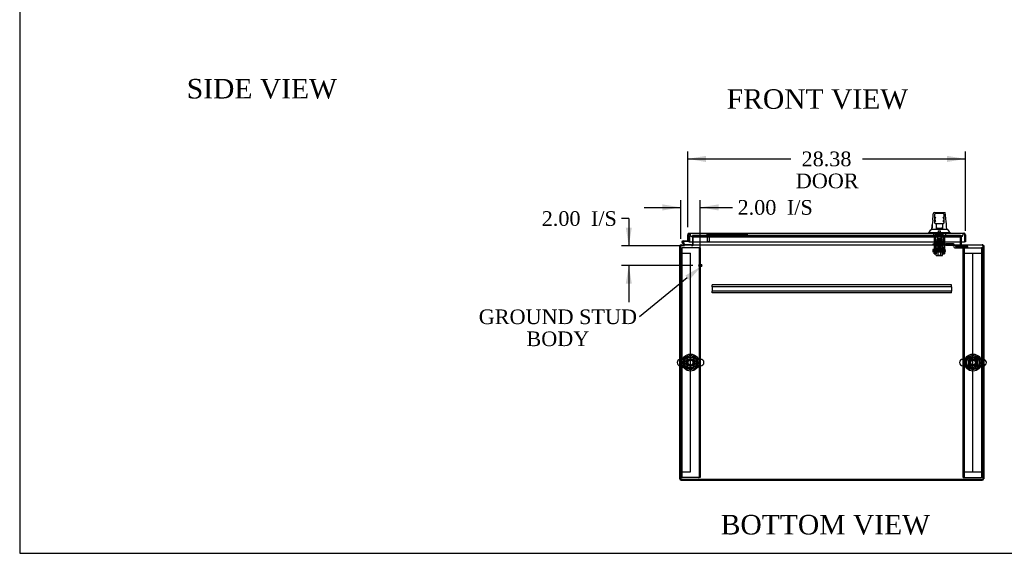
# Model space of a CAD drawing. Header units: inches. Extents: x 1 to 299, y -2 to 199.
# Tile 1 of 14: x 1 to 102, y 1 to 55. Entities that reach past the tile are written whole.
import ezdxf
from ezdxf import colors
from ezdxf.entities.mleader import LeaderData, LeaderLine
from ezdxf.enums import TextEntityAlignment as Align
from ezdxf.lldxf.tags import DXFTag
from ezdxf.math import Vec2, Vec3

# ---------------------------------------------------------------- set-up
doc = ezdxf.new("R2010")
doc.units = ezdxf.units.IN
doc.header["$MEASUREMENT"] = 0
for name, color, linetype in [('COM41309', 7, 'Continuous'), ('COM42890-3', 7, 'Continuous'), ('COM53932-2', 7, 'Continuous'), ('COM54113', 7, 'Continuous'), ('COM54746-60', 7, 'Continuous'), ('COM70219', 7, 'Continuous'), ('COM70838', 7, 'Continuous'), ('COM70839-3', 7, 'Continuous'), ('COM71124-2', 7, 'Continuous'), ('COM71125-2', 7, 'Continuous'), ('COM71166-2', 7, 'Continuous'), ('Default', 7, 'Continuous'), ('HAN13064', 7, 'Continuous'), ('HAN13064_NUT', 7, 'Continuous'), ('HAN13064_SCREW', 7, 'Continuous'), ('HAN_NUT', 7, 'Continuous'), ('NTS166905', 7, 'Continuous'), ('NTS18147', 7, 'Continuous'), ('QLB20283', 7, 'Continuous'), ('ROL87452', 7, 'Continuous'), ('RVT17786', 7, 'Continuous'), ('RVT19000', 7, 'Continuous'), ('SCS00680', 7, 'Continuous'), ('SPC87322', 7, 'Continuous'), ('STD21878', 7, 'Continuous'), ('STD26265', 7, 'Continuous'), ('WAF25362', 7, 'Continuous'), ('WAF25376', 7, 'Continuous'), ('WAM254785', 7, 'Continuous'), ('WAM30038', 7, 'Continuous')]:
    doc.layers.add(name, color=color, linetype=linetype)
doc.styles.add('SEACAD_Times_New_Roman', font='times.ttf')
tags = doc.linetypes.add('HIDDEN2', pattern=[0.1875, 0.125, -0.0625]).pattern_tags.tags
tags[6:7] = [DXFTag(74, 4), DXFTag(75, 0), DXFTag(340, '0'), DXFTag(46, 0.0), DXFTag(50, 0.0), DXFTag(44, 0.0), DXFTag(45, 0.0)]
tags[4:5] = [DXFTag(74, 4), DXFTag(75, 0), DXFTag(340, '0'), DXFTag(46, 0.0), DXFTag(50, 0.0), DXFTag(44, 0.0), DXFTag(45, 0.0)]
doc.dimstyles.new('HAMMOND_(STH_-_300x200)', dxfattribs={"dimtxt": 1.5, "dimasz": 1.875, "dimexe": 0.75, "dimexo": 0.75, "dimgap": 0.375, "dimtad": 0, "dimtih": 1, "dimtoh": 1, "dimzin": 0, "dimdsep": 46, "dimtxsty": 'SEACAD_Times_New_Roman', "dimblk1": '_SE_FILLED', "dimblk2": '_SE_FILLED', "dimsah": 1, "dimcen": 0.75, "dimadec": 0, "dimazin": 0, "dimtfac": 0.8, "dimtofl": 0, "dimtmove": 0, "dimatfit": 3, "dimfxl": 1, "dimtolj": 1, "dimtzin": 0, "dimarcsym": 0})

# ---------------------------------------------------------------- blocks, each defined once
blk = doc.blocks.new('SE2')
at = {"layer": 'COM41309', "color": 7, "linetype": 'HIDDEN2'}
for p, q in [((68.94, 31.82), (69.07, 31.82)), ((69.13, 31.82), (69.07, 31.82)), ((69.07, 8.32), (69.07, 31.82)), ((70.76, 31.82), (69.13, 31.82)), ((70.82, 31.82), (70.76, 31.82)), ((70.82, 31.82), (70.82, 8.32)), ((70.94, 31.82), (70.82, 31.82)), ((70.94, 31.82), (70.94, 8.32)), ((97.81, 31.82), (97.94, 31.82)), ((97.81, 31.26), (97.81, 31.82)), ((97.94, 8.32), (97.94, 31.82)), ((98, 31.82), (97.94, 31.82)), ((98, 31.82), (99.63, 31.82)), ((99.63, 31.82), (99.69, 31.82)), ((99.69, 31.82), (99.69, 8.32)), ((99.81, 31.82), (99.69, 31.82)), ((68.94, 8.32), (69.07, 8.32)), ((69.13, 8.32), (69.07, 8.32)), ((70.76, 8.32), (69.13, 8.32)), ((70.76, 8.32), (70.82, 8.32)), ((70.94, 8.32), (70.82, 8.32)), ((97.81, 8.32), (97.81, 8.88)), ((97.81, 8.32), (97.94, 8.32)), ((97.94, 8.32), (98, 8.32)), ((98, 8.32), (99.63, 8.32)), ((99.63, 8.32), (99.69, 8.32)), ((99.81, 8.32), (99.69, 8.32))]:
    blk.add_line(p, q, dxfattribs=at)
for centre in [(69.94, 20.07), (98.81, 20.07)]:
    blk.add_circle(centre, 0.375, dxfattribs=at)
at = {"layer": 'COM42890-3', "color": 7, "linetype": 'HIDDEN2'}
for p, q in [((68.94, 31.26), (69.08, 31.26)), ((69.08, 31.26), (69.8, 31.26)), ((69.8, 31.26), (69.94, 31.26)), ((69.94, 8.88), (69.94, 31.26)), ((97.81, 8.88), (97.81, 31.26)), ((97.81, 31.26), (97.95, 31.26)), ((97.95, 31.26), (98.67, 31.26)), ((98.67, 31.26), (98.81, 31.26)), ((98.81, 8.88), (98.81, 31.26)), ((98.81, 31.26), (98.95, 31.26)), ((98.81, 8.88), (98.81, 31.26)), ((98.95, 31.26), (99.67, 31.26)), ((99.67, 31.26), (99.81, 31.26)), ((68.94, 8.88), (69.08, 8.88)), ((69.08, 8.88), (69.8, 8.88)), ((69.8, 8.88), (69.94, 8.88)), ((97.81, 8.88), (97.95, 8.88)), ((97.95, 8.88), (98.67, 8.88)), ((98.67, 8.88), (98.81, 8.88)), ((98.81, 8.88), (98.95, 8.88)), ((98.95, 8.88), (99.67, 8.88)), ((99.67, 8.88), (99.81, 8.88))]:
    blk.add_line(p, q, dxfattribs=at)
at = {"layer": 'COM53932-2', "color": 7, "linetype": 'HIDDEN2'}
for p, q in [((70.22, 33.07), (70.22, 33.07)), ((97.53, 33.07), (70.22, 33.07)), ((97.53, 33.07), (97.53, 33.07))]:
    blk.add_line(p, q, dxfattribs=at)
at = {"layer": 'COM54113', "color": 7, "linetype": 'HIDDEN2'}
for p, q in [((72.16, 27.96), (72.16, 28.01)), ((96.6, 28.01), (72.16, 28.01)), ((72.16, 27.86), (72.16, 27.96)), ((72.16, 27.82), (72.16, 27.86)), ((72.16, 27.82), (72.16, 27.38)), ((96.6, 27.82), (72.16, 27.82)), ((72.16, 27.34), (72.16, 27.38)), ((96.6, 27.38), (72.16, 27.38)), ((72.16, 27.24), (72.16, 27.34)), ((72.16, 27.19), (72.16, 27.24)), ((96.6, 27.19), (72.16, 27.19)), ((96.6, 27.96), (96.6, 28.01)), ((96.6, 27.86), (96.6, 27.96)), ((96.6, 27.82), (96.6, 27.86)), ((96.6, 27.82), (96.6, 27.38)), ((96.6, 27.34), (96.6, 27.38)), ((96.6, 27.24), (96.6, 27.34)), ((96.6, 27.19), (96.6, 27.24))]:
    blk.add_line(p, q, dxfattribs=at)
at = {"layer": 'COM54746-60', "color": 7, "linetype": 'Continuous'}
for p, q in [((69.31, 32.1), (69.09, 32.31)), ((69.17, 32.52), (69.75, 32.52)), ((69.75, 32.46), (69.17, 32.46)), ((69.21, 32.29), (69.33, 32.16)), ((69.23, 32.41), (69.29, 32.41)), ((69.75, 33), (69.75, 33)), ((69.75, 32.52), (69.75, 32.52)), ((69.33, 32.16), (70.03, 32.16)), ((70.03, 32.16), (70.03, 32.1))]:
    blk.add_line(p, q, dxfattribs=at)
at = {"layer": 'COM54746-60', "color": 7, "linetype": 'HIDDEN2'}
for p, q in [((69.11, 32.39), (69.11, 32.41)), ((69.14, 32.36), (69.21, 32.29)), ((69.16, 32.46), (69.19, 32.46)), ((69.19, 32.34), (69.16, 32.34)), ((69.29, 32.4), (69.23, 32.4)), ((69.24, 32.41), (69.24, 32.39)), ((69.75, 33), (69.82, 33)), ((69.79, 32.46), (69.75, 32.46)), ((69.82, 33), (69.82, 32.48))]:
    blk.add_line(p, q, dxfattribs=at)
at = {"layer": 'COM54746-60', "color": 7, "linetype": 'Continuous'}
blk.add_circle((69.17, 32.4), 0.05, dxfattribs=at)
for radius, start, end in [(0.117, 90, 5.2159), (0.117, 227.608, 287.0274), (0.055, 90, 5.2159), (0.055, 5.2159, 90), (0.117, 5.2159, 28.0398)]:
    blk.add_arc((69.17, 32.4), radius, start, end, dxfattribs=at)
at = {"layer": 'COM54746-60', "color": 7, "linetype": 'HIDDEN2'}
for centre, radius, start, end in [((69.16, 32.41), 0.05, 90, 180), ((69.16, 32.39), 0.05, 180, 270), ((69.17, 32.4), 0.117, 28.0398, 90), ((69.19, 32.41), 0.05, 0, 90), ((69.19, 32.39), 0.05, 270, 0), ((69.79, 32.48), 0.025, 270, 0)]:
    blk.add_arc(centre, radius, start, end, dxfattribs=at)
at = {"layer": 'COM70219', "color": 7, "linetype": 'HIDDEN2'}
for p, q in [((70.14, 32.94), (70.39, 32.94)), ((70.39, 32.94), (97.3, 32.94)), ((97.3, 32.94), (97.55, 32.94))]:
    blk.add_line(p, q, dxfattribs=at)
for centre, start, end in [((70.14, 33.19), 180, 270), ((97.55, 33.19), 270, 0)]:
    blk.add_arc(centre, 0.25, start, end, dxfattribs=at)
at = {"layer": 'COM70838', "color": 7, "linetype": 'HIDDEN2'}
for p, q in [((94.75, 32.09), (94.75, 32.21)), ((94.75, 32.21), (94.88, 32.21)), ((94.88, 32.21), (95.93, 32.21)), ((95.93, 32.21), (96.02, 32.21)), ((96.73, 32.21), (96.02, 32.21)), ((96.83, 32.21), (96.73, 32.21)), ((96.73, 32.21), (96.73, 32.08)), ((94.88, 32.09), (94.75, 32.09)), ((95.36, 32.09), (94.88, 32.09)), ((95.93, 32.09), (95.39, 32.09)), ((96.02, 32.09), (95.93, 32.09)), ((96.02, 32.09), (96.71, 32.09)), ((96.82, 31.97), (96.82, 31.99)), ((96.89, 32.15), (96.89, 32.15)), ((97.02, 32.03), (97.02, 31.93)), ((97.02, 32.03), (98.26, 32.03)), ((97.02, 31.93), (98.14, 31.93)), ((97.02, 31.8), (98.14, 31.8)), ((98.26, 31.94), (98.26, 32.03)), ((98.26, 31.94), (98.26, 31.82))]:
    blk.add_line(p, q, dxfattribs=at)
for centre, radius, start, end in [((96.83, 32.15), 0.06, 0, 90), ((96.71, 31.97), 0.117, 76.4554, 90), ((96.71, 31.97), 0.117, 0, 76.4554), ((97.02, 31.99), 0.193, 180, 270), ((97.02, 32.15), 0.125, 180, 270)]:
    blk.add_arc(centre, radius, start, end, dxfattribs=at)
for centre, major_axis, start_param, end_param in [((98.14, 31.94), (-0.125, 0), 1.570796, 3.141593), ((98.14, 31.82), (0.125, 0), 4.712389, 6.283185)]:
    blk.add_ellipse(centre, major_axis=major_axis, ratio=0.145455, start_param=start_param, end_param=end_param, dxfattribs=at)
at = {"layer": 'COM70839-3', "color": 7, "linetype": 'HIDDEN2'}
for p, q in [((94.85, 32.82), (94.92, 32.82)), ((94.85, 32.81), (94.85, 32.82)), ((94.85, 32.81), (94.85, 31.68)), ((94.92, 32.82), (94.92, 32.81)), ((94.92, 32.81), (94.92, 31.68)), ((94.92, 32.36), (95.84, 32.36)), ((95.84, 32.82), (95.91, 32.82)), ((95.84, 32.81), (95.84, 32.82)), ((95.84, 32.81), (95.84, 31.68)), ((95.91, 32.82), (95.91, 32.81)), ((95.91, 32.81), (95.91, 31.68)), ((94.85, 31.52), (94.85, 31.68)), ((94.85, 31.52), (94.85, 31.26)), ((94.85, 31.18), (94.85, 31.26)), ((94.92, 31.68), (94.92, 31.52)), ((95.84, 31.56), (94.92, 31.56)), ((94.92, 31.26), (94.92, 31.52)), ((94.92, 31.5), (95.84, 31.5)), ((94.92, 31.26), (94.92, 31.18)), ((95.84, 31.52), (95.84, 31.68)), ((95.84, 31.52), (95.84, 31.26)), ((95.84, 31.18), (95.84, 31.26)), ((95.91, 31.68), (95.91, 31.52)), ((95.91, 31.26), (95.91, 31.52)), ((95.91, 31.26), (95.91, 31.18)), ((94.85, 31.18), (94.92, 31.18)), ((95.84, 31.18), (95.91, 31.18))]:
    blk.add_line(p, q, dxfattribs=at)
at = {"layer": 'COM71124-2', "color": 7, "linetype": 'HIDDEN2'}
for p, q in [((70.13, 33.07), (70.13, 32.41)), ((70.22, 33.07), (70.13, 33.07)), ((97.53, 32.15), (97.53, 33.07)), ((97.53, 33.07), (97.63, 33.07)), ((97.63, 32.41), (97.63, 33.07)), ((68.99, 8.14), (99.76, 8.14))]:
    blk.add_line(p, q, dxfattribs=at)
at = {"layer": 'COM71124-2', "color": 7, "linetype": 'Continuous'}
for p, q in [((70.13, 32.41), (70.13, 32.15)), ((97.63, 32.15), (97.63, 32.41)), ((68.85, 8.19), (68.85, 32.04)), ((68.94, 32.04), (68.85, 32.04)), ((99.81, 32.04), (99.91, 32.04)), ((99.91, 32.04), (99.91, 8.19)), ((68.99, 8.04), (99.76, 8.04))]:
    blk.add_line(p, q, dxfattribs=at)
for centre, radius, start, end in [((68.99, 31.96), 0.143, 109.6129, 144.5199), ((70.08, 32.15), 0.048, 270, 0), ((70.08, 32.15), 0.143, 340.3871, 0), ((97.67, 32.15), 0.143, 189.5938, 199.6129), ((97.67, 32.15), 0.048, 180, 270), ((99.76, 31.96), 0.143, 35.4801, 70.3871), ((68.99, 8.19), 0.143, 180, 270), ((99.76, 8.19), 0.143, 270, 0)]:
    blk.add_arc(centre, radius, start, end, dxfattribs=at)
at = {"layer": 'COM71124-2', "color": 7, "linetype": 'HIDDEN2'}
for centre, radius, start, end in [((68.99, 31.96), 0.143, 90, 109.6129), ((68.99, 31.96), 0.048, 90, 180), ((70.08, 32.15), 0.143, 270, 340.3871), ((97.67, 32.15), 0.143, 180, 189.5938), ((97.67, 32.15), 0.143, 199.6129, 270), ((99.76, 31.96), 0.143, 70.3871, 90), ((99.76, 31.96), 0.048, 0, 90), ((68.99, 8.19), 0.048, 180, 270), ((99.76, 8.19), 0.048, 270, 0)]:
    blk.add_arc(centre, radius, start, end, dxfattribs=at)
at = {"layer": 'COM71125-2', "color": 7, "linetype": 'HIDDEN2'}
for p, q in [((70.22, 32.41), (70.22, 33.07)), ((70.22, 33.07), (97.53, 33.07)), ((97.53, 33.07), (97.53, 32.41))]:
    blk.add_line(p, q, dxfattribs=at)
at = {"layer": 'COM71125-2', "color": 7, "linetype": 'Continuous'}
for p, q in [((70.22, 32.15), (70.22, 32.41)), ((97.53, 32.41), (97.53, 32.15)), ((68.94, 31.96), (68.94, 32.1)), ((68.94, 32.1), (99.81, 32.1)), ((68.94, 8.1), (68.94, 31.96)), ((70.22, 32.15), (70.22, 32.1)), ((97.53, 32.1), (97.53, 32.15)), ((99.81, 32.1), (99.81, 31.96)), ((99.81, 31.96), (99.81, 8.1)), ((99.81, 8.1), (68.94, 8.1))]:
    blk.add_line(p, q, dxfattribs=at)
at = {"layer": 'COM71166-2', "color": 7, "linetype": 'Continuous'}
for p, q in [((69.75, 33.21), (69.71, 33.26)), ((69.75, 33.26), (69.75, 33.15)), ((69.8, 33.29), (97.89, 33.29)), ((69.8, 33.29), (69.8, 33.29)), ((69.8, 33.29), (69.8, 33.29)), ((69.8, 33.29), (69.8, 33.29)), ((97.89, 33.29), (97.89, 33.29)), ((97.89, 33.29), (97.89, 33.29)), ((97.94, 33.15), (97.94, 33.26)), ((97.94, 33.21), (97.98, 33.26)), ((69.66, 32.52), (69.66, 33.15)), ((69.66, 32.52), (69.75, 32.52)), ((69.75, 33.21), (69.75, 33.15)), ((69.75, 33.15), (69.75, 32.41)), ((69.75, 33.15), (69.75, 33.15)), ((69.75, 32.52), (69.75, 33.15)), ((69.75, 32.41), (97.94, 32.41)), ((97.94, 33.15), (97.94, 33.21)), ((97.94, 33.15), (97.94, 32.41)), ((97.94, 33.15), (97.94, 33.15)), ((97.94, 33.15), (97.94, 32.41)), ((98.03, 32.41), (97.94, 32.41)), ((98.03, 33.15), (98.03, 32.41))]:
    blk.add_line(p, q, dxfattribs=at)
for centre, start, end in [((69.8, 33.15), 127.5652, 180), ((69.8, 33.15), 90.1558, 127.5652), ((69.8, 33.15), 90, 90.0762), ((97.89, 33.15), 89.9238, 90), ((97.89, 33.15), 52.4348, 89.8442), ((97.89, 33.15), 0, 52.4348)]:
    blk.add_arc(centre, 0.143, start, end, dxfattribs=at)
for points in [[(69.8, 33.29), (69.79, 33.29), (69.79, 33.29), (69.77, 33.28), (69.77, 33.28), (69.76, 33.27), (69.76, 33.26), (69.75, 33.26)], [(97.94, 33.26), (97.93, 33.27), (97.92, 33.28), (97.91, 33.28), (97.91, 33.29), (97.9, 33.29), (97.89, 33.29), (97.89, 33.29)]]:
    blk.add_open_spline(points, degree=3, knots=[0, 0, 0, 0, 0.5, 0.5, 0.75, 0.75, 1, 1, 1, 1], dxfattribs=at)
at = {"layer": 'HAN13064', "color": 7, "linetype": 'Continuous'}
for p, q in [((94.77, 35.35), (94.77, 35.35)), ((94.83, 35.4), (95.92, 35.4)), ((94.92, 34.76), (94.92, 35.23)), ((95.74, 35.32), (95.01, 35.32)), ((95.83, 35.23), (95.83, 34.76)), ((95.98, 35.35), (95.98, 35.35)), ((94.92, 34.35), (94.92, 34.76)), ((94.92, 34.32), (94.92, 34.35)), ((95.01, 34.26), (94.98, 34.26)), ((95.74, 34.26), (95.01, 34.26)), ((95.08, 33.83), (95.08, 34.26)), ((95.68, 34.26), (95.68, 33.83)), ((95.77, 34.26), (95.74, 34.26)), ((95.83, 34.76), (95.83, 34.35)), ((95.83, 34.35), (95.83, 34.32)), ((94.29, 33.37), (94.64, 33.37)), ((94.29, 33.37), (94.29, 33.29)), ((94.6, 33.72), (94.8, 33.72)), ((94.64, 33.37), (94.87, 33.37)), ((94.8, 33.72), (94.91, 33.72)), ((94.87, 33.37), (95.32, 33.37)), ((94.91, 33.72), (95.12, 33.72)), ((95.08, 33.79), (95.08, 33.83)), ((95.29, 33.79), (95.11, 33.79)), ((95.12, 33.72), (95.19, 33.72)), ((95.19, 33.72), (95.28, 33.72)), ((95.28, 33.72), (95.32, 33.72)), ((95.46, 33.79), (95.29, 33.79)), ((95.32, 33.72), (95.44, 33.72)), ((95.32, 33.37), (95.44, 33.37)), ((95.44, 33.72), (95.73, 33.72)), ((95.44, 33.37), (95.49, 33.37)), ((95.65, 33.79), (95.46, 33.79)), ((95.49, 33.37), (95.64, 33.37)), ((95.64, 33.37), (96.12, 33.37)), ((95.68, 33.83), (95.68, 33.79)), ((95.73, 33.72), (95.84, 33.72)), ((95.84, 33.72), (96.15, 33.72)), ((96.12, 33.37), (96.47, 33.37)), ((96.47, 33.29), (96.47, 33.37))]:
    blk.add_line(p, q, dxfattribs=at)
at = {"layer": 'HAN13064', "color": 7, "linetype": 'HIDDEN2'}
for p, q in [((94.98, 32.59), (94.98, 33.29)), ((95.18, 32.59), (95.18, 33.29)), ((95.21, 33.29), (95.21, 33.16)), ((95.54, 33.16), (95.54, 33.29)), ((95.58, 32.59), (95.58, 33.29)), ((95.77, 32.59), (95.77, 33.29)), ((95.18, 32.59), (94.98, 32.59)), ((95.58, 32.59), (95.18, 32.59)), ((95.22, 32.46), (95.22, 32.59)), ((95.38, 32.46), (95.22, 32.46)), ((95.54, 32.46), (95.38, 32.46)), ((95.54, 32.46), (95.54, 32.59)), ((95.77, 32.59), (95.58, 32.59)), ((95.22, 32.09), (95.22, 31.04)), ((95.54, 31.04), (95.54, 32.09)), ((95.22, 31.04), (95.54, 31.04)), ((95.22, 31.04), (95.25, 31.01)), ((95.51, 31.01), (95.25, 31.01)), ((95.51, 31.01), (95.54, 31.04))]:
    blk.add_line(p, q, dxfattribs=at)
at = {"layer": 'HAN13064', "color": 7, "linetype": 'Continuous'}
for centre, radius, start, end in [((94.83, 35.34), 0.06, 89.9925, 174.0071), ((95.01, 35.23), 0.09, 90, 180), ((95.74, 35.23), 0.09, 0, 90), ((95.92, 35.34), 0.06, 5.5758, 90.0089), ((110.51, 32.73), 15.93, 173.1476, 176.4108), ((95.18, 34.75), 0.259, 130.7149, 177.9019), ((94.96, 34.76), 0.0411, 178.3464, 179.9974), ((95.01, 34.35), 0.09, 180, 270), ((94.98, 34.32), 0.06, 180, 270), ((95.57, 34.75), 0.259, 2.0981, 49.2851), ((95.74, 34.35), 0.09, 270, 0), ((95.77, 34.32), 0.06, 270, 0), ((95.79, 34.76), 0.0411, 0.0026, 1.6536), ((34.12, 27.68), 62.32, 5.5659, 6.5216), ((90.49, 37), 5.25, 316.2334, 321.3827), ((108.58, 43.91), 16.06, 219.3746, 221.0327)]:
    blk.add_arc(centre, radius, start, end, dxfattribs=at)
for points in [[(94.7, 34.63), (94.72, 34.87), (94.75, 35.11), (94.77, 35.35)], [(96.04, 34.76), (96.02, 34.95), (96, 35.15), (95.98, 35.35)], [(94.6, 33.72), (94.62, 33.87), (94.63, 34.01), (94.65, 34.15)]]:
    blk.add_open_spline(points, degree=3, dxfattribs=at)
for points, knots in [([(95.01, 34.48), (95.01, 34.49), (95, 34.5), (94.99, 34.53), (94.99, 34.54), (94.97, 34.58), (94.96, 34.6), (94.95, 34.64), (94.95, 34.65), (94.94, 34.67), (94.93, 34.68), (94.93, 34.72), (94.92, 34.74), (94.92, 34.76)], [0, 0, 0, 0, 0.125, 0.125, 0.25, 0.25, 0.5, 0.5, 0.625, 0.625, 0.75, 0.75, 1, 1, 1, 1]), ([(95.83, 34.76), (95.83, 34.74), (95.83, 34.72), (95.82, 34.68), (95.82, 34.67), (95.81, 34.65), (95.8, 34.64), (95.79, 34.6), (95.78, 34.58), (95.77, 34.54), (95.76, 34.53), (95.75, 34.5), (95.75, 34.49), (95.74, 34.48)], [0, 0, 0, 0, 0.25, 0.25, 0.375, 0.375, 0.5, 0.5, 0.75, 0.75, 0.875, 0.875, 1, 1, 1, 1]), ([(95.08, 33.83), (95.08, 33.84), (95.08, 33.85), (95.08, 33.86), (95.08, 33.87), (95.09, 33.89), (95.1, 33.9), (95.11, 33.91)], [0, 0, 0, 0, 0.25, 0.25, 0.5, 0.5, 1, 1, 1, 1]), ([(95.11, 33.79), (95.1, 33.79), (95.1, 33.79), (95.09, 33.79), (95.09, 33.79), (95.08, 33.79), (95.08, 33.79), (95.08, 33.79), (95.08, 33.79), (95.08, 33.79)], [0, 0, 0, 0, 0.25, 0.25, 0.5, 0.5, 0.75, 0.75, 1, 1, 1, 1]), ([(95.65, 33.91), (95.65, 33.9), (95.66, 33.89), (95.67, 33.87), (95.67, 33.86), (95.68, 33.85), (95.68, 33.84), (95.68, 33.83)], [0, 0, 0, 0, 0.5, 0.5, 0.75, 0.75, 1, 1, 1, 1]), ([(95.68, 33.79), (95.68, 33.79), (95.68, 33.79), (95.67, 33.79), (95.67, 33.79), (95.66, 33.79), (95.65, 33.79), (95.65, 33.79)], [0, 0, 0, 0, 0.25, 0.25, 0.5, 0.5, 1, 1, 1, 1])]:
    blk.add_open_spline(points, degree=3, knots=knots, dxfattribs=at)
at = {"layer": 'HAN13064_NUT', "color": 7, "linetype": 'HIDDEN2'}
for p, q in [((95.04, 31.76), (95.04, 32.09)), ((95.21, 31.76), (95.04, 31.76)), ((95.04, 31.76), (95.04, 31.71)), ((95.68, 31.68), (95.07, 31.68)), ((95.38, 31.76), (95.21, 31.76)), ((95.38, 31.76), (95.38, 32.09)), ((95.54, 31.76), (95.38, 31.76)), ((95.71, 31.76), (95.54, 31.76)), ((95.71, 31.76), (95.71, 32.09)), ((95.71, 31.71), (95.71, 31.76))]:
    blk.add_line(p, q, dxfattribs=at)
for centre, start, end in [((95.07, 31.71), 180, 270), ((95.68, 31.71), 270, 0)]:
    blk.add_arc(centre, 0.03, start, end, dxfattribs=at)
at = {"layer": 'HAN13064_SCREW', "color": 7, "linetype": 'HIDDEN2'}
for p, q in [((95.26, 33.54), (95.49, 33.54)), ((95.26, 33.54), (95.26, 33.16)), ((95.49, 33.16), (95.49, 33.54)), ((95.11, 33.16), (95.64, 33.16)), ((95.11, 33.16), (95.11, 33.09)), ((95.11, 33.09), (95.64, 33.09)), ((95.15, 32.96), (95.15, 33.09)), ((95.15, 32.96), (95.27, 32.96)), ((95.27, 32.96), (95.27, 33.09)), ((95.27, 32.96), (95.49, 32.96)), ((95.49, 32.96), (95.49, 33.09)), ((95.49, 32.96), (95.6, 32.96)), ((95.6, 32.96), (95.6, 33.09)), ((95.64, 33.09), (95.64, 33.16))]:
    blk.add_line(p, q, dxfattribs=at)
at = {"layer": 'HAN_NUT', "color": 7, "linetype": 'HIDDEN2'}
for p, q in [((94.76, 33.19), (94.76, 32.98)), ((94.76, 32.98), (95.07, 32.98)), ((95.07, 33.19), (95.07, 32.98)), ((95.07, 32.98), (95.68, 32.98)), ((95.68, 33.19), (95.68, 32.98)), ((95.68, 32.98), (95.99, 32.98)), ((95.99, 33.19), (95.99, 32.98))]:
    blk.add_line(p, q, dxfattribs=at)
at = {"layer": 'NTS166905', "color": 7, "linetype": 'HIDDEN2'}
for p, q in [((69.68, 20.54), (69.4, 20.07)), ((70.2, 20.54), (69.68, 20.54)), ((70.48, 20.07), (70.2, 20.54)), ((98.81, 20.61), (98.35, 20.33)), ((98.35, 20.33), (98.35, 19.81)), ((99.28, 20.33), (98.81, 20.61)), ((99.28, 19.81), (99.28, 20.33)), ((69.4, 20.07), (69.68, 19.61)), ((69.68, 19.61), (70.2, 19.61)), ((70.2, 19.61), (70.48, 20.07)), ((98.35, 19.81), (98.81, 19.54)), ((98.81, 19.54), (99.28, 19.81))]:
    blk.add_line(p, q, dxfattribs=at)
for centre in [(69.94, 20.07), (98.81, 20.07)]:
    blk.add_circle(centre, 0.263, dxfattribs=at)
at = {"layer": 'NTS18147', "color": 7, "linetype": 'HIDDEN2'}
for p, q in [((94.98, 32.29), (94.91, 32.29)), ((94.91, 32.29), (94.91, 32.29)), ((94.98, 32.29), (94.91, 32.29)), ((94.91, 32.29), (94.91, 32.22)), ((94.91, 32.22), (94.98, 32.22)), ((94.91, 32.22), (94.98, 32.22)), ((94.91, 32.22), (94.91, 32.16)), ((95.31, 32.29), (94.98, 32.29)), ((94.98, 32.29), (94.98, 32.29)), ((95.31, 32.29), (94.98, 32.29)), ((94.98, 32.22), (94.98, 32.29)), ((94.98, 32.22), (94.98, 32.16)), ((95.6, 32.72), (95.16, 32.72)), ((95.16, 32.72), (95.16, 32.72)), ((95.6, 32.72), (95.16, 32.72)), ((95.16, 32.72), (95.16, 32.29)), ((95.44, 32.29), (95.31, 32.29)), ((95.31, 32.29), (95.31, 32.29)), ((95.44, 32.29), (95.31, 32.29)), ((95.31, 32.29), (95.31, 32.22)), ((95.31, 32.22), (95.44, 32.22)), ((95.31, 32.22), (95.44, 32.22)), ((95.77, 32.29), (95.44, 32.29)), ((95.44, 32.29), (95.44, 32.29)), ((95.77, 32.29), (95.44, 32.29)), ((95.44, 32.22), (95.44, 32.29)), ((95.6, 32.72), (95.6, 32.72)), ((95.6, 32.29), (95.6, 32.72)), ((95.84, 32.29), (95.77, 32.29)), ((95.77, 32.29), (95.77, 32.29)), ((95.84, 32.29), (95.77, 32.29)), ((95.77, 32.29), (95.77, 32.22)), ((95.77, 32.22), (95.84, 32.22)), ((95.77, 32.22), (95.84, 32.22)), ((95.78, 32.16), (95.78, 32.22)), ((95.84, 32.29), (95.84, 32.29)), ((95.84, 32.22), (95.84, 32.29)), ((95.84, 32.16), (95.84, 32.22)), ((94.91, 32.16), (94.98, 32.16)), ((94.91, 32.16), (94.98, 32.16)), ((95.15, 32.16), (95.18, 32.16)), ((95.15, 32.16), (95.18, 32.16)), ((95.58, 32.16), (95.61, 32.16)), ((95.58, 32.16), (95.61, 32.16)), ((95.78, 32.16), (95.84, 32.16)), ((95.78, 32.16), (95.84, 32.16))]:
    blk.add_line(p, q, dxfattribs=at)
for centre, start_param, end_param in [((95.15, 32.48), 2.506883, 3.776302), ((95.15, 32.48), 2.506883, 3.776302), ((95.18, 32.48), 3.141593, 3.776302), ((95.18, 32.48), 3.141593, 3.776302), ((95.58, 32.48), 2.506883, 3.141593), ((95.58, 32.48), 2.506883, 3.141593), ((95.61, 32.48), 2.506883, 3.776302), ((95.61, 32.48), 2.506883, 3.776302)]:
    blk.add_ellipse(centre, major_axis=(0, 0.318), ratio=0.866025, start_param=start_param, end_param=end_param, dxfattribs=at)
at = {"layer": 'QLB20283', "color": 7, "linetype": 'HIDDEN2'}
for p, q in [((71.75, 33.16), (71.75, 33.19)), ((72.13, 33.16), (71.75, 33.16)), ((75.38, 33.16), (72.13, 33.16)), ((73.03, 33.16), (73.03, 33.15)), ((73.03, 33.15), (73.18, 33.15)), ((73.18, 33.15), (73.18, 33.16)), ((73.21, 33.16), (73.21, 33.15)), ((73.21, 33.15), (73.36, 33.15)), ((73.36, 33.15), (73.36, 33.16)), ((73.39, 33.15), (73.39, 33.16)), ((73.39, 33.15), (73.54, 33.15)), ((73.39, 33.15), (73.39, 33.15)), ((73.42, 33.15), (73.42, 33.15)), ((73.54, 33.15), (73.54, 33.16)), ((73.54, 33.15), (73.54, 33.15)), ((73.57, 33.16), (73.57, 33.15)), ((73.57, 33.15), (73.72, 33.15)), ((73.72, 33.15), (73.72, 33.16)), ((73.75, 33.15), (73.75, 33.16)), ((73.75, 33.15), (73.9, 33.15)), ((73.75, 33.15), (73.75, 33.15)), ((73.78, 33.15), (73.78, 33.15)), ((73.9, 33.15), (73.9, 33.16)), ((73.9, 33.15), (73.9, 33.15)), ((73.93, 33.16), (73.93, 33.15)), ((73.93, 33.15), (74.1, 33.15)), ((74.1, 33.15), (74.1, 33.16)), ((74.13, 33.15), (74.13, 33.16)), ((74.13, 33.15), (74.28, 33.15)), ((74.28, 33.15), (74.28, 33.16)), ((74.31, 33.15), (74.31, 33.16)), ((74.31, 33.15), (74.32, 33.15)), ((74.32, 33.15), (74.32, 33.16)), ((74.32, 33.15), (74.37, 33.15)), ((74.32, 33.15), (74.32, 33.15)), ((74.37, 33.15), (74.37, 33.16)), ((74.54, 33.15), (74.37, 33.15)), ((74.54, 33.15), (74.54, 33.16)), ((75.75, 33.16), (75.38, 33.16)), ((75.75, 33.16), (75.75, 33.19))]:
    blk.add_line(p, q, dxfattribs=at)
at = {"layer": 'ROL87452', "color": 7, "linetype": 'HIDDEN2'}
for p, q in [((95.06, 31.01), (95.06, 32.01)), ((95.69, 31.01), (95.69, 32.01)), ((95.06, 31.01), (95.69, 31.01))]:
    blk.add_line(p, q, dxfattribs=at)
at = {"layer": 'RVT17786', "color": 7, "linetype": 'HIDDEN2'}
for p, q in [((94.7, 31.63), (94.7, 31.38)), ((95.91, 31.63), (94.7, 31.63)), ((94.7, 31.38), (95.91, 31.38))]:
    blk.add_line(p, q, dxfattribs=at)
blk.add_arc((95.67, 31.51), 0.318, 317.1291, 42.8709, dxfattribs=at)
at = {"layer": 'RVT19000', "color": 7, "linetype": 'HIDDEN2'}
for p, q in [((95.18, 32.21), (95.18, 32.09)), ((95.52, 32.42), (95.24, 32.42)), ((95.24, 32.42), (95.24, 32.21)), ((95.52, 32.21), (95.52, 32.42)), ((95.57, 32.09), (95.57, 32.21)), ((95.06, 32.09), (95.06, 32.01)), ((95.69, 31.97), (95.06, 31.97)), ((95.39, 32.09), (95.36, 32.09)), ((95.69, 32.01), (95.69, 32.09))]:
    blk.add_line(p, q, dxfattribs=at)
at = {"layer": 'SCS00680', "color": 7, "linetype": 'HIDDEN2'}
for p, q in [((69.41, 20.4), (68.91, 20.4)), ((70.98, 20.4), (70.47, 20.4)), ((98.28, 20.4), (97.78, 20.4)), ((99.85, 20.4), (99.34, 20.4)), ((68.91, 19.74), (69.41, 19.74)), ((70.47, 19.74), (70.98, 19.74)), ((97.78, 19.74), (98.28, 19.74)), ((99.34, 19.74), (99.85, 19.74))]:
    blk.add_line(p, q, dxfattribs=at)
for centre, radius in [((69.94, 20.07), 0.625), ((69.94, 20.07), 0.312), ((69.94, 20.07), 0.252), ((98.81, 20.07), 0.625), ((98.81, 20.07), 0.312), ((98.81, 20.07), 0.252)]:
    blk.add_circle(centre, radius, dxfattribs=at)
at = {"layer": 'SCS00680', "color": 7, "linetype": 'Continuous'}
for centre, start, end in [((68.91, 20.07), 100.3132, 259.6868), ((99.85, 20.07), 280.3132, 79.6868)]:
    blk.add_arc(centre, 0.331, start, end, dxfattribs=at)
at = {"layer": 'SCS00680', "color": 7, "linetype": 'HIDDEN2'}
for centre, start, end in [((68.91, 20.07), 90, 100.3132), ((70.98, 20.07), 270, 90), ((97.78, 20.07), 90, 270), ((99.85, 20.07), 79.6868, 90), ((68.91, 20.07), 259.6868, 270), ((99.85, 20.07), 270, 280.3132)]:
    blk.add_arc(centre, 0.331, start, end, dxfattribs=at)
at = {"layer": 'SPC87322', "color": 7, "linetype": 'HIDDEN2'}
for p, q in [((94.98, 32.59), (94.98, 32.21)), ((95.14, 32.09), (95.14, 32.21)), ((95.15, 32.09), (95.15, 32.21)), ((95.6, 32.09), (95.6, 32.21)), ((95.61, 32.09), (95.61, 32.21)), ((95.77, 32.21), (95.77, 32.59))]:
    blk.add_line(p, q, dxfattribs=at)
at = {"layer": 'STD21878', "color": 7, "linetype": 'HIDDEN2'}
for p, q in [((71.61, 33.19), (71.61, 33.16)), ((71.61, 33.16), (71.89, 33.16)), ((71.63, 33.16), (71.63, 32.44)), ((71.63, 32.44), (71.88, 32.44)), ((71.88, 32.44), (71.88, 33.16)), ((71.89, 33.16), (71.89, 33.19))]:
    blk.add_line(p, q, dxfattribs=at)
blk.add_circle((70.94, 30.01), 0.141, dxfattribs=at)
at = {"layer": 'STD26265', "color": 7, "linetype": 'HIDDEN2'}
for p, q in [((95.19, 33.19), (95.19, 32.23)), ((95.19, 32.23), (95.56, 32.23)), ((95.19, 32.23), (95.23, 32.19)), ((95.53, 32.19), (95.56, 32.23)), ((95.56, 32.23), (95.56, 33.19)), ((95.53, 32.19), (95.23, 32.19))]:
    blk.add_line(p, q, dxfattribs=at)
at = {"layer": 'WAF25362', "color": 7, "linetype": 'HIDDEN2'}
for centre, radius in [((69.94, 20.07), 0.875), ((69.94, 20.07), 0.344), ((98.81, 20.07), 0.875), ((98.81, 20.07), 0.344)]:
    blk.add_circle(centre, radius, dxfattribs=at)
at = {"layer": 'WAF25376', "color": 7, "linetype": 'HIDDEN2'}
for p, q in [((94.94, 31.82), (94.94, 31.19)), ((95.04, 31.82), (94.94, 31.82)), ((95.04, 31.82), (95.04, 31.19)), ((95.71, 31.82), (95.71, 31.19)), ((95.81, 31.82), (95.71, 31.82)), ((95.81, 31.82), (95.81, 31.19)), ((94.94, 31.19), (95.04, 31.19)), ((95.71, 31.19), (95.81, 31.19))]:
    blk.add_line(p, q, dxfattribs=at)
at = {"layer": 'WAM254785', "color": 7, "linetype": 'HIDDEN2'}
for centre, radius in [((69.94, 20.07), 0.75), ((69.94, 20.07), 0.312), ((98.81, 20.07), 0.75), ((98.81, 20.07), 0.312)]:
    blk.add_circle(centre, radius, dxfattribs=at)
at = {"layer": 'WAM30038', "color": 7, "linetype": 'HIDDEN2'}
for p, q in [((95, 32.44), (95.75, 32.44)), ((95, 32.44), (95, 32.43)), ((95, 32.43), (95.75, 32.43)), ((95, 32.43), (95, 32.41)), ((95, 32.41), (95.75, 32.41)), ((95, 32.41), (95.75, 32.41)), ((95.15, 32.5), (95.2, 32.5)), ((95.15, 32.5), (95.2, 32.5)), ((95.2, 32.5), (95.17, 32.45)), ((95.2, 32.5), (95.17, 32.45)), ((95.19, 32.45), (95.22, 32.48)), ((95.19, 32.44), (95.22, 32.48)), ((95.22, 32.48), (95.2, 32.5)), ((95.2, 32.45), (95.23, 32.5)), ((95.22, 32.48), (95.2, 32.5)), ((95.2, 32.45), (95.23, 32.5)), ((95.23, 32.5), (95.36, 32.5)), ((95.23, 32.5), (95.36, 32.5)), ((95.36, 32.5), (95.36, 32.45)), ((95.39, 32.5), (95.53, 32.5)), ((95.39, 32.5), (95.53, 32.5)), ((95.39, 32.45), (95.39, 32.5)), ((95.53, 32.5), (95.55, 32.45)), ((95.53, 32.5), (95.55, 32.45)), ((95.55, 32.5), (95.54, 32.48)), ((95.55, 32.5), (95.54, 32.48)), ((95.54, 32.48), (95.56, 32.45)), ((95.54, 32.48), (95.56, 32.44)), ((95.55, 32.5), (95.6, 32.5)), ((95.58, 32.45), (95.55, 32.5)), ((95.55, 32.5), (95.6, 32.5)), ((95.58, 32.45), (95.55, 32.5)), ((95.75, 32.43), (95.75, 32.44)), ((95.75, 32.41), (95.75, 32.43))]:
    blk.add_line(p, q, dxfattribs=at)
for centre, radius, start, end in [((94.47, 33.02), 0.854, 316.5547, 318.2901), ((95.38, 32.45), 0.0182, 177.1609, 267.9942), ((95.38, 32.45), 0.0181, 271.7718, 3.073), ((96.28, 33.02), 0.85, 221.7058, 223.4493)]:
    blk.add_arc(centre, radius, start, end, dxfattribs=at)
for points, knots in [([(95.11, 32.45), (95.11, 32.46), (95.11, 32.46), (95.11, 32.46), (95.13, 32.47), (95.14, 32.49), (95.15, 32.5)], [0, 0, 0, 0, 0.141448, 0.141448, 0.141448, 1, 1, 1, 1]), ([(95.17, 32.45), (95.17, 32.45), (95.17, 32.45), (95.17, 32.45), (95.17, 32.44), (95.17, 32.44), (95.17, 32.44), (95.17, 32.44)], [0, 0, 0, 0, 0.25, 0.25, 0.5, 0.5, 0.5626015, 0.5626015, 0.5626015, 0.5626015]), ([(95.17, 32.43), (95.18, 32.43), (95.18, 32.44), (95.18, 32.44), (95.19, 32.44), (95.19, 32.45), (95.2, 32.45), (95.2, 32.45)], [0, 0, 0, 0, 0.25, 0.25, 0.5, 0.5, 1, 1, 1, 1]), ([(95.55, 32.45), (95.56, 32.45), (95.56, 32.45), (95.56, 32.45), (95.56, 32.44), (95.57, 32.44), (95.57, 32.44), (95.57, 32.44), (95.58, 32.43), (95.58, 32.43)], [0, 0, 0, 0, 0.25, 0.25, 0.5, 0.5, 0.75, 0.75, 1, 1, 1, 1]), ([(95.58, 32.44), (95.58, 32.44), (95.58, 32.44), (95.58, 32.45), (95.58, 32.45), (95.58, 32.45)], [0.4389304, 0.4389304, 0.4389304, 0.4389304, 0.5, 0.5, 1, 1, 1, 1]), ([(95.6, 32.5), (95.62, 32.49), (95.63, 32.47), (95.64, 32.46), (95.64, 32.46), (95.64, 32.46), (95.64, 32.45)], [0, 0, 0, 0, 0.858552, 0.858552, 0.858552, 1, 1, 1, 1])]:
    blk.add_open_spline(points, degree=3, knots=knots, dxfattribs=at)
blk = doc.blocks.new('DMBLK4730')
at = {"layer": 'Default', "linetype": 'Continuous'}
for points in [[(63.32, 33.88), (63.63, 32.01), (63.94, 33.88)], [(63.32, 28.13), (63.94, 28.13), (63.63, 30.01)]]:
    blk.add_hatch(color=7, dxfattribs=at).paths.add_polyline_path(points)
at = {"layer": 'Default', "color": 7, "linetype": 'Continuous'}
for p, q in [((63.63, 34.8), (62.88, 34.8)), ((63.63, 34.8), (63.63, 32.01)), ((69.33, 32.01), (62.88, 32.01)), ((70.19, 30.01), (62.88, 30.01)), ((63.63, 30.01), (63.63, 26.26))]:
    blk.add_line(p, q, dxfattribs=at)
at = {"layer": 'Default', "color": 7, "linetype": 'Continuous', "style": 'SEACAD_Times_New_Roman'}
for s, p in [('2.00', (54.73, 35.55)), ('I/S', (59.76, 35.55))]:
    blk.add_text(s, height=1.5, dxfattribs=at).set_placement(p, align=Align.TOP_LEFT)
blk = doc.blocks.new('_SE_FILLED')
at = {"color": 0}
blk.add_line((0, 0), (-1, 0), dxfattribs=at)
blk.add_solid([(0, 0), (-1, -0.1665), (-1, 0.1665), (0, 0)], dxfattribs=at)
blk = doc.blocks.new('DMBLK4731')
at = {"layer": 'Default', "linetype": 'Continuous'}
for points in [[(67.07, 36.25), (67.07, 35.62), (68.94, 35.94)], [(72.82, 36.25), (70.94, 35.94), (72.82, 35.62)]]:
    blk.add_hatch(color=7, dxfattribs=at).paths.add_polyline_path(points)
at = {"layer": 'Default', "color": 7, "linetype": 'Continuous'}
for p, q in [((68.94, 32.71), (68.94, 36.69)), ((70.94, 30.76), (70.94, 36.69)), ((65.19, 35.94), (68.94, 35.94)), ((70.94, 35.94), (73.48, 35.94)), ((73.48, 35.94), (74.23, 35.94))]:
    blk.add_line(p, q, dxfattribs=at)
at = {"layer": 'Default', "color": 7, "linetype": 'Continuous', "style": 'SEACAD_Times_New_Roman'}
for s, p in [('2.00', (74.75, 36.69)), ('I/S', (79.79, 36.69))]:
    blk.add_text(s, height=1.5, dxfattribs=at).set_placement(p, align=Align.TOP_LEFT)
blk = doc.blocks.new('DMBLK4734')
at = {"layer": 'Default', "linetype": 'Continuous'}
for points in [[(71.53, 41.21), (69.66, 40.9), (71.53, 40.58)], [(96.16, 41.21), (96.16, 40.58), (98.03, 40.9)]]:
    blk.add_hatch(color=7, dxfattribs=at).paths.add_polyline_path(points)
at = {"layer": 'Default', "color": 7, "linetype": 'Continuous'}
for p, q in [((69.66, 33.9), (69.66, 41.65)), ((98.03, 33.53), (98.03, 41.65)), ((69.66, 40.9), (80.18, 40.9)), ((87.52, 40.9), (98.03, 40.9))]:
    blk.add_line(p, q, dxfattribs=at)
at = {"layer": 'Default', "color": 7, "linetype": 'Continuous', "style": 'SEACAD_Times_New_Roman'}
for s, p in [('28.38', (81.29, 41.65)), ('DOOR', (80.7, 39.4))]:
    blk.add_text(s, height=1.5, dxfattribs=at).set_placement(p, align=Align.TOP_LEFT)
blk = doc.blocks.new('BORDER')
at = {"layer": 'Default', "color": 7, "linetype": 'Continuous'}
for p, q in [((-41.86, 27.86), (-41.86, 0)), ((-41.86, 0), (0, 0))]:
    blk.add_line(p, q, dxfattribs=at)

msp = doc.modelspace()

# ---------------------------------------------------------------- block references
at = {"layer": 'Default', "color": 7, "xscale": 7.12, "yscale": 7.12, "zscale": 7.12}
msp.add_blockref('BORDER', (299.411, 0.564), dxfattribs=at)
at = {"layer": 'Default'}
msp.add_blockref('SE2', (0, 0), dxfattribs=at)

# ---------------------------------------------------------------- texts
at = {"layer": 'Default', "color": 7, "linetype": 'Continuous', "style": 'SEACAD_Times_New_Roman'}
for s, p in [('SIDE VIEW', (18.447, 49.077)), ('FRONT VIEW', (73.644, 48.022)), ('BOTTOM VIEW', (73.027, 4.493))]:
    msp.add_text(s, height=2, dxfattribs=at).set_placement(p, align=Align.TOP_LEFT)

# ---------------------------------------------------------------- dimensions: what is measured, and where the dimension line sits
at = {"layer": 'Default', "color": 7, "linetype": 'Continuous'}
dim = msp.add_linear_dim(base=(98.033659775, 40.896546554), p1=(69.658659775, 33.146101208), p2=(98.033659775, 32.780101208), text='\\A1;<>\\PDOOR', dimstyle='HAMMOND_(STH_-_300x200)', dxfattribs=at)
dim.commit()
dim.dimension.update_dxf_attribs({"geometry": 'DMBLK4734', "text_midpoint": (83.846159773, 40.896546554), "dimtype": 160})
dim = msp.add_linear_dim(base=(70.942, 35.937), p1=(68.942, 31.959), p2=(70.942, 30.007), text='\\A1;<> I/S', dimstyle='HAMMOND_(STH_-_300x200)', override={"dimtmove": 1}, dxfattribs=at)
dim.commit()
dim.dimension.update_dxf_attribs({"geometry": 'DMBLK4731', "text_midpoint": (74.23, 35.937), "dimtype": 160})
dim = msp.add_linear_dim(base=(63.631, 30.007), p1=(70.079, 32.007), p2=(70.942, 30.007), angle=90, text='\\A1;<> I/S', dimstyle='HAMMOND_(STH_-_300x200)', override={"dimtmove": 1}, dxfattribs=at)
dim.commit()
dim.dimension.update_dxf_attribs({"geometry": 'DMBLK4730', "text_midpoint": (62.881, 34.802), "dimtype": 160})

# ---------------------------------------------------------------- leaders
ml = msp.add_multileader_mtext('Standard', dxfattribs=at)
ml.set_content('{\\pxsm0.9;\\fTimes New Roman|b0||i0||c0|p34;\\W1.;GROUND STUD\\PBODY\\P}', color=7)
ml.set_leader_properties()
ml.build(insert=Vec2(0, 0))
ml.multileader.update_dxf_attribs({"dogleg_length": 0, "arrow_head_size": 1.875})
ctx = ml.context
ctx.base_point, ctx.char_height, ctx.arrow_head_size, ctx.landing_gap_size = Vec3(48.458, 24.075), 1.5, 1.875, 0.525
ctx.text_align_type = 1
notes = []
notes.append((ctx, [(0, (1, 1, 0), (64.733, 24.735), (-1, 0), 0, [(0, [(71.055, 29.924)], 0, [])])]))
ctx.mtext.insert, ctx.mtext.alignment = Vec3(56.378, 25.501), 2
for ctx, leaders in notes:
    for number, flags, end, landing, length, lines in leaders:
        leader = LeaderData()
        leader.index, (leader.has_last_leader_line, leader.has_dogleg_vector, leader.attachment_direction) = number, flags
        leader.last_leader_point, leader.dogleg_vector, leader.dogleg_length = Vec3(end), Vec3(landing), length
        for number, points, colour, breaks in lines:
            line = LeaderLine()
            line.index, line.vertices, line.color, line.breaks = number, Vec3.list(points), colors.encode_raw_color(colour), breaks
            leader.lines.append(line)
        ctx.leaders.append(leader)

doc.saveas('drawing.dxf')
